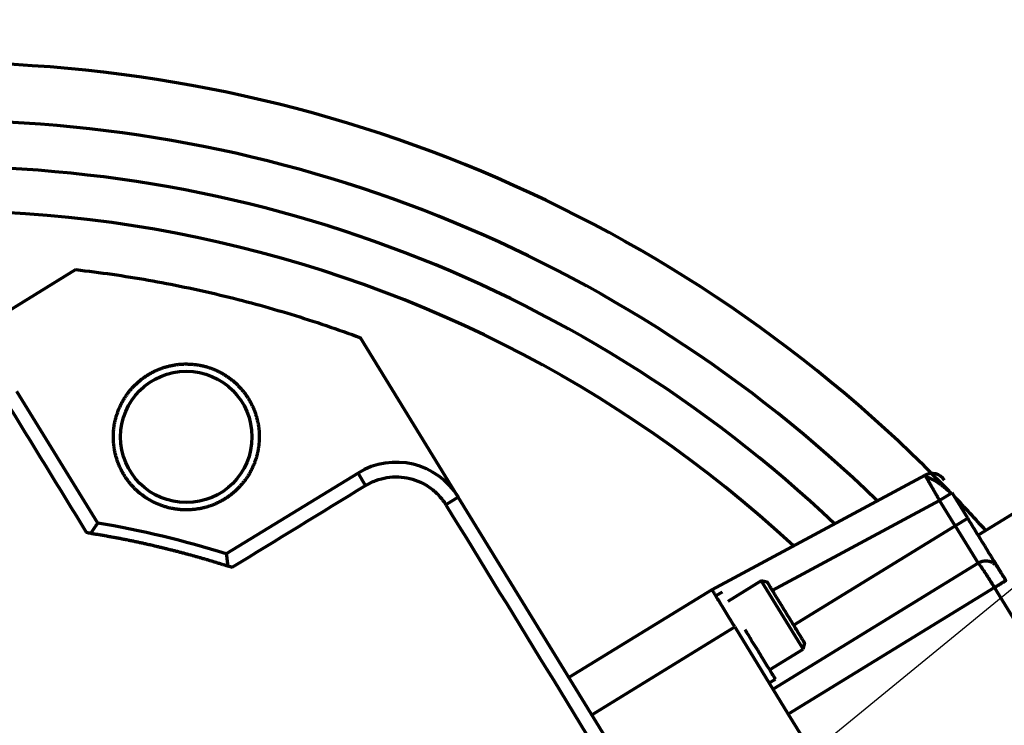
# Model space of a CAD drawing. Header units: millimetres. Extents: x -170 to 6906, y -2212 to 4257.
# Tile 153 of 256: x 4778 to 4846, y -1191 to -1143. Entities that reach past the tile are written whole.
import ezdxf

# ---------------------------------------------------------------- set-up
doc = ezdxf.new("R2010")
doc.units = ezdxf.units.MM
doc.layers.add('1', color=7, linetype='Continuous', true_color=0xffffff)
doc.styles.add('PC_TEXTSTYLE', font='ISOCP.SHX', dxfattribs={"width": 0.707, "bigfont": 'GBCBIG.SHX'})
doc.dimstyles.new('GB_DIMSTYLE', dxfattribs={"dimtxt": 50, "dimasz": 40, "dimexe": 1, "dimexo": 0, "dimgap": 1.5, "dimtad": 1, "dimdec": 1, "dimdsep": 46, "dimtxsty": 'PC_TEXTSTYLE', "dimcen": 0, "dimclrd": 256, "dimclrt": 3, "dimadec": 1, "dimazin": 2, "dimtp": 0.1, "dimtm": 0.1, "dimtfac": 0.71, "dimtdec": 1, "dimtmove": 0, "dimatfit": 3, "dimfxl": 1, "dimtfill": 1, "dimarcsym": 0})

# ---------------------------------------------------------------- blocks, each defined once
blk = doc.blocks.new('*D40')
at = {"lineweight": -2, "transparency": 16777216}
for p, q in [((5298.604, -811.424), (5142.709, -938.982)), ((4772.638, -1241.784), (5111.751, -964.312))]:
    blk.add_line(p, q, dxfattribs=at)
at = {"lineweight": 18, "transparency": 16777216}
blk.add_solid([(5138.487, -933.822), (5146.931, -944.141), (5111.751, -964.312)], dxfattribs=at)
at = {"layer": 'Defpoints', "color": 0, "lineweight": 18, "transparency": 16777216}
for p in [(5111.751, -964.312), (4772.638, -1241.784)]:
    blk.add_point(p, dxfattribs=at)
at = {"color": 3, "lineweight": 18, "transparency": 16777216, "insert": (5244.525, -821.426), "char_height": 50, "attachment_point": 5, "rotation": 39.29104, "style": 'PC_TEXTSTYLE', "bg_fill": 3, "box_fill_scale": 1.1, "bg_fill_color": 256, "bg_fill_true_color": 13158600, "bg_fill_transparency": 0}
blk.add_mtext('R625', dxfattribs=at)

msp = doc.modelspace()

# ---------------------------------------------------------------- linework, layer by layer
at = {"color": 0, "lineweight": 18}
msp.add_arc((4772.638, -1241.784), 438.165, 198.70552, 161.36953, dxfattribs=at)
at = {"layer": '1', "color": 0, "linetype": 'Continuous', "lineweight": 70}
for p, q in [((4781.95, -1159.811), (4771.035, -1166.508)), ((4808.168, -1175.402), (4801.471, -1164.486)), ((4783.45, -1177.182), (4777.911, -1168.155)), ((4801.292, -1173.755), (4792.264, -1179.293)), ((4801.815, -1174.607), (4801.292, -1173.755)), ((4825.553, -1181.746), (4840.161, -1173.894)), ((4808.168, -1175.402), (4807.316, -1175.924)), ((4832.946, -1215.784), (4808.168, -1175.402)), ((4842.01, -1175.106), (4841.158, -1175.628)), ((4843.084, -1176.856), (4842.01, -1175.106)), ((4848.564, -1175.078), (4843.79, -1178.007)), ((4841.158, -1175.628), (4829.689, -1181.794)), ((4842.232, -1177.379), (4841.158, -1175.628)), ((4842.232, -1177.379), (4843.084, -1176.856)), ((4831.152, -1184.178), (4842.232, -1177.379)), ((4842.232, -1177.379), (4843.801, -1179.936)), ((4843.801, -1179.936), (4829.737, -1188.565)), ((4828.935, -1181.138), (4826.631, -1182.552)), ((4829.347, -1181.237), (4828.935, -1181.138)), ((4828.935, -1181.138), (4831.811, -1185.826)), ((4844.92, -1181.596), (4830.783, -1190.27)), ((4857.638, -1202.325), (4844.92, -1181.596)), ((4825.553, -1181.746), (4815.751, -1187.761)), ((4826.246, -1181.908), (4825.814, -1182.173)), ((4817.32, -1190.318), (4827.122, -1184.303)), ((4827.122, -1184.303), (4830.783, -1190.27)), ((4831.811, -1185.826), (4831.912, -1185.405)), ((4829.506, -1187.241), (4831.811, -1185.826)), ((4829.476, -1188.139), (4829.905, -1187.876)), ((4830.783, -1190.27), (4837.958, -1201.964))]:
    msp.add_line(p, q, dxfattribs=at)
msp.add_circle((4789.524, -1171.278), 4.5, dxfattribs=at)
for centre, radius, start, end in [((4772.638, -1241.784), 96.155, 43.96908, 90.65338), ((4772.638, -1241.784), 92.198, 45.82722, 90.65338), ((4772.638, -1241.784), 89.031, 46.47231, 92.98615), ((4772.638, -1241.784), 86, 47.14312, 175.23562), ((4803.907, -1178.016), 5, 31.53183, 121.53183), ((4840.634, -1174.775), 1, 31.53183, 118.26134), ((4772.638, -1241.784), 96.155, 41.80466, 43.68479), ((4772.638, -1241.784), 65.5, 72.56444, 80.49921)]:
    msp.add_arc(centre, radius, start, end, dxfattribs=at)
for points, degree in [([(4781.95, -1159.811), (4783.616, -1160), (4786.937, -1160.481), (4791.865, -1161.503), (4796.722, -1162.824), (4799.9, -1163.9), (4801.471, -1164.486)], 3), ([(4786.909, -1167.016), (4787.327, -1166.759), (4788.254, -1166.417), (4789.223, -1166.263), (4790.211, -1166.301), (4791.166, -1166.529), (4792.063, -1166.942), (4792.858, -1167.519), (4793.529, -1168.244), (4793.786, -1168.663)], 2), ([(4785.262, -1173.893), (4785.006, -1173.474), (4784.663, -1172.548), (4784.509, -1171.578), (4784.547, -1170.591), (4784.776, -1169.636), (4785.189, -1168.739), (4785.765, -1167.944), (4786.491, -1167.273), (4786.909, -1167.016)], 2), ([(4777.059, -1168.678), (4778.928, -1171.724), (4780.796, -1174.769), (4782.665, -1177.815)], 3), ([(4793.786, -1168.663), (4794.042, -1169.081), (4794.385, -1170.008), (4794.539, -1170.977), (4794.501, -1171.964), (4794.272, -1172.919), (4793.859, -1173.817), (4793.283, -1174.611), (4792.558, -1175.283), (4792.139, -1175.54)], 2), ([(4792.139, -1175.54), (4791.721, -1175.796), (4790.794, -1176.139), (4789.825, -1176.293), (4788.838, -1176.255), (4787.883, -1176.026), (4786.985, -1175.613), (4786.191, -1175.037), (4785.519, -1174.311), (4785.262, -1173.893)], 2), ([(4792.678, -1180.213), (4795.723, -1178.344), (4798.769, -1176.476), (4801.815, -1174.607)], 3), ([(4807.316, -1175.924), (4812.227, -1183.929), (4817.139, -1191.934), (4822.05, -1199.938)], 3), ([(4782.665, -1177.815), (4782.772, -1177.834), (4782.88, -1177.854), (4782.985, -1177.875)], 3), ([(4792.366, -1180.122), (4792.469, -1180.151), (4792.574, -1180.182), (4792.678, -1180.213)], 3), ([(4828.071, -1184.894), (4827.99, -1184.761), (4827.908, -1184.628), (4827.827, -1184.496)], 3)]:
    msp.add_open_spline(points, degree=degree, dxfattribs=at)
for points, knots in [([(4801.815, -1174.607), (4802.038, -1174.47), (4802.274, -1174.355), (4802.766, -1174.174), (4803.02, -1174.107), (4803.537, -1174.025), (4803.8, -1174.009), (4804.323, -1174.03), (4804.584, -1174.065), (4805.093, -1174.187), (4805.341, -1174.273), (4805.817, -1174.492), (4806.044, -1174.625), (4806.468, -1174.933), (4806.665, -1175.107), (4807.02, -1175.492), (4807.179, -1175.701), (4807.316, -1175.924)], [0, 0, 0, 0, 0.125, 0.125, 0.25, 0.25, 0.375, 0.375, 0.5, 0.5, 0.625, 0.625, 0.75, 0.75, 0.875, 0.875, 1, 1, 1, 1]), ([(4841.158, -1175.628), (4841.154, -1175.622), (4841.147, -1175.61), (4841.137, -1175.592), (4841.126, -1175.574), (4841.116, -1175.555), (4841.106, -1175.537), (4841.095, -1175.519), (4841.085, -1175.502), (4841.075, -1175.484), (4841.065, -1175.466), (4841.055, -1175.449), (4841.045, -1175.431), (4841.035, -1175.414), (4841.025, -1175.397), (4841.015, -1175.38), (4841.005, -1175.363), (4840.995, -1175.346), (4840.986, -1175.329), (4840.976, -1175.312), (4840.967, -1175.296), (4840.957, -1175.279), (4840.948, -1175.263), (4840.939, -1175.247), (4840.929, -1175.231), (4840.92, -1175.215), (4840.911, -1175.199), (4840.902, -1175.183), (4840.893, -1175.168), (4840.884, -1175.152), (4840.876, -1175.137), (4840.867, -1175.122), (4840.858, -1175.107), (4840.85, -1175.092), (4840.841, -1175.077), (4840.833, -1175.063), (4840.824, -1175.048), (4840.816, -1175.034), (4840.808, -1175.019), (4840.8, -1175.005), (4840.792, -1174.991), (4840.784, -1174.977), (4840.776, -1174.964), (4840.768, -1174.95), (4840.76, -1174.936), (4840.753, -1174.923), (4840.745, -1174.91), (4840.738, -1174.897), (4840.73, -1174.884), (4840.723, -1174.871), (4840.715, -1174.858), (4840.708, -1174.846), (4840.701, -1174.833), (4840.694, -1174.821), (4840.687, -1174.809), (4840.68, -1174.797), (4840.673, -1174.785), (4840.666, -1174.773), (4840.66, -1174.761), (4840.653, -1174.75), (4840.646, -1174.738), (4840.64, -1174.727), (4840.634, -1174.716), (4840.627, -1174.705), (4840.621, -1174.694), (4840.615, -1174.683), (4840.609, -1174.673), (4840.603, -1174.662), (4840.597, -1174.652), (4840.591, -1174.642), (4840.585, -1174.631), (4840.579, -1174.621), (4840.573, -1174.611), (4840.568, -1174.602), (4840.562, -1174.592), (4840.557, -1174.583), (4840.551, -1174.573), (4840.546, -1174.564), (4840.541, -1174.555), (4840.536, -1174.546), (4840.53, -1174.537), (4840.525, -1174.528), (4840.52, -1174.519), (4840.515, -1174.511), (4840.51, -1174.502), (4840.506, -1174.494), (4840.501, -1174.485), (4840.496, -1174.477), (4840.492, -1174.469), (4840.487, -1174.461), (4840.483, -1174.454), (4840.478, -1174.446), (4840.474, -1174.438), (4840.469, -1174.431), (4840.465, -1174.423), (4840.461, -1174.416), (4840.457, -1174.409), (4840.449, -1174.394), (4840.436, -1174.373), (4840.42, -1174.345), (4840.404, -1174.317), (4840.389, -1174.291), (4840.374, -1174.265), (4840.36, -1174.24), (4840.346, -1174.216), (4840.333, -1174.193), (4840.32, -1174.171), (4840.308, -1174.149), (4840.296, -1174.129), (4840.285, -1174.109), (4840.274, -1174.091), (4840.264, -1174.073), (4840.254, -1174.056), (4840.244, -1174.039), (4840.236, -1174.024), (4840.227, -1174.01), (4840.22, -1173.996), (4840.212, -1173.984), (4840.206, -1173.972), (4840.199, -1173.961), (4840.193, -1173.951), (4840.188, -1173.942), (4840.183, -1173.933), (4840.179, -1173.926), (4840.175, -1173.919), (4840.172, -1173.913), (4840.169, -1173.908), (4840.166, -1173.903), (4840.164, -1173.9), (4840.163, -1173.897), (4840.161, -1173.895), (4840.161, -1173.894), (4840.161, -1173.894), (4840.161, -1173.894)], [0, 0, 0, 0, 0.006763, 0.013493, 0.020191, 0.026856, 0.033488, 0.040088, 0.046654, 0.053188, 0.05969, 0.066158, 0.072594, 0.078997, 0.085368, 0.091706, 0.098011, 0.104283, 0.110522, 0.116729, 0.122904, 0.129045, 0.135154, 0.14123, 0.147273, 0.153284, 0.159261, 0.165207, 0.171119, 0.176999, 0.182846, 0.18866, 0.194442, 0.20019, 0.205907, 0.21159, 0.217241, 0.222859, 0.228444, 0.233996, 0.239516, 0.245003, 0.250458, 0.255879, 0.261268, 0.266625, 0.271948, 0.277239, 0.282497, 0.287723, 0.292915, 0.298075, 0.303202, 0.308297, 0.313359, 0.318388, 0.323384, 0.328348, 0.333279, 0.338177, 0.343043, 0.347875, 0.352676, 0.357443, 0.362178, 0.36688, 0.371549, 0.376185, 0.380789, 0.38536, 0.389899, 0.394404, 0.398877, 0.403317, 0.407725, 0.4121, 0.416442, 0.420751, 0.425028, 0.429272, 0.433483, 0.437661, 0.441807, 0.44592, 0.450001, 0.454048, 0.458063, 0.462046, 0.465995, 0.469912, 0.473796, 0.477647, 0.481466, 0.485252, 0.489005, 0.492726, 0.496413, 0.500069, 0.515315, 0.530506, 0.545639, 0.560716, 0.575736, 0.5907, 0.605607, 0.620457, 0.63525, 0.649987, 0.664667, 0.67929, 0.693857, 0.708367, 0.722821, 0.737217, 0.751558, 0.765841, 0.780068, 0.794238, 0.808352, 0.822409, 0.836409, 0.850353, 0.86424, 0.878071, 0.891845, 0.905562, 0.919223, 0.932827, 0.946375, 0.959866, 0.973301, 0.986679, 1, 1, 1, 1]), ([(4841.952, -1175.142), (4841.897, -1175.089), (4841.78, -1174.981), (4841.574, -1174.809), (4841.346, -1174.633), (4841.024, -1174.404), (4840.618, -1174.16), (4840.359, -1174.061), (4840.24, -1174.032)], [0, 0, 0, 0, 0.110847, 0.227026, 0.34822, 0.473869, 0.733701, 1, 1, 1, 1]), ([(4845.176, -1180.266), (4845.176, -1180.266), (4845.163, -1180.244), (4845.109, -1180.156), (4845.069, -1180.091), (4844.965, -1179.921), (4844.9, -1179.815), (4844.748, -1179.567), (4844.66, -1179.425), (4844.467, -1179.109), (4844.36, -1178.936), (4844.133, -1178.565), (4844.011, -1178.367), (4843.758, -1177.955), (4843.627, -1177.74), (4843.358, -1177.302), (4843.221, -1177.079), (4843.084, -1176.856)], [0, 0, 0, 0, 0.125, 0.125, 0.25, 0.25, 0.375, 0.375, 0.5, 0.5, 0.625, 0.625, 0.75, 0.75, 0.875, 0.875, 1, 1, 1, 1]), ([(4782.985, -1177.875), (4782.988, -1177.87), (4782.994, -1177.861), (4783.002, -1177.848), (4783.011, -1177.835), (4783.02, -1177.822), (4783.028, -1177.81), (4783.037, -1177.797), (4783.045, -1177.785), (4783.053, -1177.773), (4783.061, -1177.76), (4783.069, -1177.748), (4783.077, -1177.736), (4783.085, -1177.725), (4783.093, -1177.713), (4783.101, -1177.702), (4783.109, -1177.69), (4783.116, -1177.679), (4783.124, -1177.668), (4783.131, -1177.657), (4783.138, -1177.646), (4783.145, -1177.636), (4783.152, -1177.625), (4783.159, -1177.615), (4783.166, -1177.605), (4783.173, -1177.594), (4783.18, -1177.585), (4783.186, -1177.575), (4783.193, -1177.565), (4783.199, -1177.556), (4783.205, -1177.546), (4783.212, -1177.537), (4783.218, -1177.528), (4783.224, -1177.519), (4783.23, -1177.51), (4783.236, -1177.501), (4783.241, -1177.493), (4783.247, -1177.485), (4783.252, -1177.476), (4783.258, -1177.468), (4783.263, -1177.46), (4783.268, -1177.452), (4783.273, -1177.445), (4783.279, -1177.437), (4783.283, -1177.43), (4783.288, -1177.423), (4783.293, -1177.415), (4783.298, -1177.409), (4783.302, -1177.402), (4783.307, -1177.395), (4783.311, -1177.388), (4783.316, -1177.382), (4783.32, -1177.376), (4783.324, -1177.369), (4783.331, -1177.36), (4783.339, -1177.347), (4783.35, -1177.33), (4783.361, -1177.315), (4783.37, -1177.301), (4783.379, -1177.287), (4783.388, -1177.275), (4783.396, -1177.263), (4783.404, -1177.251), (4783.411, -1177.241), (4783.417, -1177.232), (4783.423, -1177.223), (4783.428, -1177.215), (4783.433, -1177.208), (4783.437, -1177.202), (4783.44, -1177.197), (4783.443, -1177.192), (4783.446, -1177.189), (4783.448, -1177.186), (4783.449, -1177.184), (4783.45, -1177.183), (4783.45, -1177.183), (4783.45, -1177.182)], [0, 0, 0, 0, 0.011795, 0.02352, 0.035175, 0.04676, 0.058275, 0.06972, 0.081095, 0.092401, 0.103636, 0.114803, 0.125899, 0.136926, 0.147884, 0.158772, 0.169591, 0.180341, 0.191021, 0.201632, 0.212174, 0.222648, 0.233052, 0.243387, 0.253654, 0.263851, 0.27398, 0.284041, 0.294033, 0.303957, 0.313812, 0.323599, 0.333318, 0.342969, 0.352552, 0.362066, 0.371514, 0.380893, 0.390205, 0.399449, 0.408626, 0.417735, 0.426778, 0.435753, 0.444661, 0.453503, 0.462277, 0.470985, 0.479627, 0.488202, 0.496711, 0.505153, 0.51353, 0.521841, 0.530086, 0.553719, 0.577205, 0.600548, 0.62375, 0.646814, 0.669745, 0.692544, 0.715217, 0.737765, 0.760193, 0.782504, 0.804701, 0.826789, 0.848771, 0.870651, 0.892432, 0.914119, 0.935715, 0.957224, 0.978652, 1, 1, 1, 1]), ([(4782.987, -1177.876), (4783.031, -1177.883), (4783.12, -1177.897), (4783.253, -1177.919), (4783.386, -1177.941), (4783.518, -1177.964), (4783.651, -1177.986), (4783.783, -1178.009), (4783.915, -1178.032), (4784.047, -1178.056), (4784.179, -1178.079), (4784.31, -1178.103), (4784.441, -1178.128), (4784.572, -1178.152), (4784.703, -1178.176), (4784.834, -1178.201), (4784.964, -1178.226), (4785.094, -1178.252), (4785.224, -1178.277), (4785.354, -1178.303), (4785.483, -1178.329), (4785.612, -1178.355), (4785.741, -1178.382), (4785.87, -1178.409), (4785.999, -1178.436), (4786.127, -1178.463), (4786.255, -1178.49), (4786.383, -1178.518), (4786.511, -1178.546), (4786.638, -1178.574), (4786.765, -1178.602), (4786.892, -1178.631), (4787.019, -1178.659), (4787.146, -1178.688), (4787.272, -1178.717), (4787.398, -1178.747), (4787.524, -1178.776), (4787.649, -1178.806), (4787.775, -1178.836), (4787.9, -1178.867), (4788.025, -1178.897), (4788.15, -1178.928), (4788.274, -1178.959), (4788.398, -1178.99), (4788.522, -1179.021), (4788.646, -1179.052), (4788.77, -1179.084), (4788.893, -1179.116), (4789.016, -1179.148), (4789.139, -1179.18), (4789.261, -1179.213), (4789.384, -1179.245), (4789.506, -1179.278), (4789.628, -1179.311), (4789.749, -1179.345), (4789.871, -1179.378), (4789.992, -1179.412), (4790.113, -1179.445), (4790.233, -1179.479), (4790.354, -1179.514), (4790.474, -1179.548), (4790.594, -1179.583), (4790.714, -1179.617), (4790.833, -1179.652), (4790.953, -1179.687), (4791.072, -1179.723), (4791.19, -1179.758), (4791.309, -1179.794), (4791.427, -1179.83), (4791.545, -1179.866), (4791.663, -1179.902), (4791.78, -1179.938), (4791.898, -1179.975), (4792.015, -1180.011), (4792.132, -1180.048), (4792.248, -1180.085), (4792.326, -1180.11), (4792.364, -1180.122)], [0, 0, 0, 0, 0.013991, 0.027966, 0.041923, 0.055863, 0.069786, 0.083692, 0.097581, 0.111452, 0.125306, 0.139143, 0.152963, 0.166765, 0.180549, 0.194317, 0.208066, 0.221799, 0.235514, 0.249211, 0.26289, 0.276552, 0.290197, 0.303823, 0.317432, 0.331023, 0.344596, 0.358152, 0.37169, 0.38521, 0.398711, 0.412196, 0.425662, 0.43911, 0.45254, 0.465952, 0.479346, 0.492722, 0.506079, 0.519419, 0.53274, 0.546044, 0.559329, 0.572595, 0.585844, 0.599074, 0.612286, 0.625479, 0.638654, 0.651811, 0.664949, 0.678069, 0.69117, 0.704253, 0.717318, 0.730363, 0.743391, 0.756399, 0.769389, 0.78236, 0.795313, 0.808247, 0.821162, 0.834059, 0.846937, 0.859796, 0.872636, 0.885457, 0.89826, 0.911044, 0.923808, 0.936554, 0.949281, 0.96199, 0.974679, 0.987349, 1, 1, 1, 1]), ([(4792.264, -1179.293), (4792.264, -1179.293), (4792.264, -1179.294), (4792.265, -1179.294), (4792.265, -1179.295), (4792.265, -1179.295), (4792.265, -1179.297), (4792.265, -1179.298), (4792.265, -1179.3), (4792.265, -1179.302), (4792.266, -1179.304), (4792.266, -1179.307), (4792.266, -1179.31), (4792.267, -1179.313), (4792.267, -1179.316), (4792.268, -1179.32), (4792.268, -1179.323), (4792.269, -1179.328), (4792.269, -1179.332), (4792.27, -1179.337), (4792.27, -1179.342), (4792.271, -1179.347), (4792.272, -1179.353), (4792.272, -1179.359), (4792.273, -1179.365), (4792.274, -1179.371), (4792.275, -1179.378), (4792.276, -1179.385), (4792.276, -1179.392), (4792.277, -1179.399), (4792.278, -1179.407), (4792.279, -1179.415), (4792.28, -1179.423), (4792.281, -1179.432), (4792.283, -1179.441), (4792.284, -1179.45), (4792.285, -1179.459), (4792.286, -1179.469), (4792.287, -1179.479), (4792.289, -1179.489), (4792.29, -1179.499), (4792.291, -1179.511), (4792.293, -1179.524), (4792.295, -1179.538), (4792.296, -1179.553), (4792.298, -1179.569), (4792.3, -1179.585), (4792.302, -1179.602), (4792.304, -1179.62), (4792.306, -1179.639), (4792.308, -1179.659), (4792.311, -1179.679), (4792.313, -1179.7), (4792.316, -1179.723), (4792.319, -1179.746), (4792.321, -1179.769), (4792.324, -1179.794), (4792.328, -1179.82), (4792.331, -1179.846), (4792.334, -1179.873), (4792.338, -1179.901), (4792.342, -1179.93), (4792.345, -1179.96), (4792.349, -1179.991), (4792.353, -1180.023), (4792.358, -1180.055), (4792.362, -1180.088), (4792.365, -1180.111), (4792.366, -1180.122)], [0, 0, 0, 0, 0.010372, 0.021593, 0.032836, 0.0441, 0.055388, 0.066698, 0.078033, 0.089392, 0.100777, 0.112187, 0.123623, 0.135086, 0.146577, 0.158095, 0.169642, 0.181218, 0.192823, 0.204459, 0.216125, 0.227822, 0.239551, 0.251312, 0.263106, 0.274933, 0.286793, 0.298688, 0.310618, 0.322583, 0.334583, 0.34662, 0.358693, 0.370804, 0.382952, 0.395138, 0.407363, 0.419627, 0.43193, 0.444273, 0.456656, 0.469081, 0.484435, 0.500188, 0.516341, 0.532895, 0.549851, 0.567209, 0.584971, 0.603138, 0.621709, 0.640687, 0.660072, 0.679864, 0.700064, 0.720672, 0.741689, 0.763116, 0.784953, 0.8072, 0.829859, 0.852928, 0.876409, 0.900302, 0.924607, 0.949325, 0.974456, 1, 1, 1, 1]), ([(4844.92, -1181.596), (4844.916, -1181.59), (4844.908, -1181.577), (4844.896, -1181.558), (4844.885, -1181.539), (4844.873, -1181.52), (4844.861, -1181.501), (4844.85, -1181.482), (4844.838, -1181.463), (4844.826, -1181.444), (4844.814, -1181.425), (4844.802, -1181.406), (4844.791, -1181.387), (4844.779, -1181.368), (4844.767, -1181.348), (4844.755, -1181.329), (4844.743, -1181.31), (4844.731, -1181.291), (4844.719, -1181.272), (4844.707, -1181.253), (4844.695, -1181.234), (4844.683, -1181.214), (4844.671, -1181.195), (4844.659, -1181.176), (4844.647, -1181.157), (4844.635, -1181.138), (4844.623, -1181.119), (4844.611, -1181.1), (4844.599, -1181.081), (4844.587, -1181.062), (4844.575, -1181.043), (4844.563, -1181.025), (4844.551, -1181.006), (4844.54, -1180.987), (4844.528, -1180.968), (4844.516, -1180.95), (4844.504, -1180.931), (4844.492, -1180.913), (4844.48, -1180.894), (4844.469, -1180.876), (4844.457, -1180.858), (4844.445, -1180.839), (4844.433, -1180.821), (4844.422, -1180.803), (4844.41, -1180.785), (4844.399, -1180.767), (4844.387, -1180.75), (4844.376, -1180.732), (4844.364, -1180.714), (4844.353, -1180.697), (4844.342, -1180.679), (4844.33, -1180.662), (4844.319, -1180.645), (4844.308, -1180.628), (4844.297, -1180.611), (4844.286, -1180.594), (4844.275, -1180.578), (4844.264, -1180.561), (4844.253, -1180.545), (4844.242, -1180.528), (4844.232, -1180.512), (4844.221, -1180.496), (4844.21, -1180.48), (4844.2, -1180.465), (4844.19, -1180.449), (4844.179, -1180.434), (4844.169, -1180.419), (4844.159, -1180.404), (4844.149, -1180.39), (4844.14, -1180.375), (4844.13, -1180.361), (4844.121, -1180.347), (4844.111, -1180.333), (4844.101, -1180.319), (4844.091, -1180.304), (4844.082, -1180.29), (4844.072, -1180.276), (4844.062, -1180.261), (4844.052, -1180.247), (4844.042, -1180.233), (4844.032, -1180.219), (4844.023, -1180.205), (4844.013, -1180.191), (4844.003, -1180.178), (4843.994, -1180.164), (4843.984, -1180.151), (4843.975, -1180.138), (4843.965, -1180.125), (4843.956, -1180.112), (4843.947, -1180.1), (4843.938, -1180.087), (4843.929, -1180.076), (4843.92, -1180.064), (4843.912, -1180.053), (4843.904, -1180.042), (4843.896, -1180.031), (4843.888, -1180.021), (4843.88, -1180.012), (4843.872, -1180.003), (4843.865, -1179.994), (4843.858, -1179.986), (4843.852, -1179.978), (4843.845, -1179.971), (4843.839, -1179.964), (4843.834, -1179.958), (4843.829, -1179.953), (4843.824, -1179.948), (4843.819, -1179.944), (4843.815, -1179.941), (4843.811, -1179.939), (4843.808, -1179.937), (4843.805, -1179.936), (4843.803, -1179.935), (4843.802, -1179.936), (4843.801, -1179.936)], [0, 0, 0, 0, 0.007055, 0.014127, 0.021214, 0.028317, 0.035436, 0.042571, 0.049721, 0.056888, 0.064071, 0.071269, 0.078484, 0.085714, 0.092961, 0.100223, 0.107501, 0.114795, 0.122106, 0.129432, 0.136774, 0.144132, 0.151505, 0.158895, 0.166301, 0.173723, 0.18116, 0.188614, 0.196084, 0.203569, 0.211071, 0.218588, 0.226122, 0.233671, 0.241236, 0.248818, 0.256415, 0.264028, 0.271657, 0.279302, 0.286964, 0.294641, 0.302334, 0.310043, 0.317768, 0.325509, 0.333266, 0.341039, 0.348828, 0.356633, 0.364454, 0.372291, 0.380144, 0.388013, 0.395898, 0.403799, 0.411716, 0.419648, 0.427597, 0.435562, 0.443543, 0.45154, 0.459553, 0.467582, 0.475627, 0.483688, 0.491765, 0.499858, 0.507522, 0.515329, 0.523279, 0.531371, 0.539606, 0.547983, 0.556503, 0.565165, 0.57397, 0.582918, 0.592008, 0.601241, 0.610616, 0.620134, 0.629795, 0.639598, 0.649544, 0.659632, 0.669863, 0.680237, 0.690753, 0.701411, 0.712213, 0.723157, 0.734243, 0.745472, 0.756844, 0.768358, 0.780015, 0.791815, 0.803757, 0.815841, 0.828069, 0.840438, 0.852951, 0.865606, 0.878404, 0.891344, 0.904427, 0.917652, 0.93102, 0.944531, 0.958184, 0.97198, 0.985919, 1, 1, 1, 1]), ([(4845.699, -1181.118), (4845.695, -1181.111), (4845.683, -1181.092), (4845.662, -1181.056), (4845.631, -1181.007), (4845.593, -1180.945), (4845.547, -1180.87), (4845.495, -1180.785), (4845.442, -1180.699), (4845.395, -1180.623), (4845.358, -1180.562), (4845.33, -1180.516), (4845.304, -1180.473), (4845.276, -1180.428), (4845.244, -1180.376), (4845.215, -1180.329), (4845.195, -1180.295), (4845.183, -1180.277), (4845.178, -1180.269), (4845.177, -1180.266), (4845.176, -1180.266), (4845.176, -1180.266)], [0, 0, 0, 0, 0.01587, 0.0424, 0.07938, 0.126592, 0.183863, 0.251105, 0.329305, 0.397014, 0.454385, 0.501469, 0.539644, 0.593906, 0.664327, 0.751129, 0.830509, 0.895377, 0.945496, 0.980496, 1, 1, 1, 1]), ([(4830.629, -1183.325), (4830.545, -1183.189), (4830.461, -1183.052), (4830.296, -1182.784), (4830.216, -1182.653), (4830.061, -1182.4), (4829.986, -1182.279), (4829.847, -1182.052), (4829.782, -1181.945), (4829.663, -1181.752), (4829.61, -1181.665), (4829.517, -1181.513), (4829.477, -1181.448), (4829.413, -1181.344), (4829.388, -1181.304), (4829.356, -1181.251), (4829.347, -1181.237), (4829.347, -1181.237)], [0, 0, 0, 0, 0.125127, 0.125127, 0.250255, 0.250255, 0.375382, 0.375382, 0.50051, 0.50051, 0.625637, 0.625637, 0.750765, 0.750765, 0.875892, 0.875892, 1, 1, 1, 1]), ([(4827.122, -1184.303), (4827.02, -1184.136), (4826.917, -1183.969), (4826.716, -1183.64), (4826.617, -1183.48), (4826.427, -1183.17), (4826.336, -1183.022), (4826.165, -1182.744), (4826.086, -1182.614), (4825.94, -1182.377), (4825.875, -1182.27), (4825.761, -1182.084), (4825.712, -1182.005), (4825.634, -1181.877), (4825.604, -1181.828), (4825.564, -1181.763), (4825.554, -1181.747), (4825.553, -1181.746)], [0, 0, 0, 0, 0.125111, 0.125111, 0.250221, 0.250221, 0.375332, 0.375332, 0.500442, 0.500442, 0.625553, 0.625553, 0.750663, 0.750663, 0.875774, 0.875774, 1, 1, 1, 1]), ([(4831.91, -1185.414), (4831.91, -1185.414), (4831.902, -1185.4), (4831.869, -1185.347), (4831.844, -1185.307), (4831.78, -1185.202), (4831.74, -1185.138), (4831.647, -1184.986), (4831.594, -1184.899), (4831.475, -1184.705), (4831.41, -1184.599), (4831.271, -1184.372), (4831.196, -1184.251), (4831.041, -1183.998), (4830.961, -1183.867), (4830.796, -1183.599), (4830.712, -1183.462), (4830.629, -1183.325)], [0, 0, 0, 0, 0.125, 0.125, 0.25, 0.25, 0.375, 0.375, 0.5, 0.5, 0.625, 0.625, 0.75, 0.75, 0.875, 0.875, 1, 1, 1, 1]), ([(4829.902, -1187.878), (4829.902, -1187.878), (4829.89, -1187.858), (4829.843, -1187.782), (4829.808, -1187.725), (4829.717, -1187.576), (4829.66, -1187.483), (4829.527, -1187.266), (4829.45, -1187.142), (4829.281, -1186.866), (4829.188, -1186.714), (4828.989, -1186.389), (4828.883, -1186.216), (4828.661, -1185.856), (4828.546, -1185.668), (4828.311, -1185.285), (4828.191, -1185.09), (4828.071, -1184.894)], [0, 0, 0, 0, 0.125, 0.125, 0.25, 0.25, 0.375, 0.375, 0.5, 0.5, 0.625, 0.625, 0.75, 0.75, 0.875, 0.875, 1, 1, 1, 1])]:
    msp.add_open_spline(points, degree=3, knots=knots, dxfattribs=at)
for points, weights in [([(4845.176, -1180.266), (4844.87, -1179.766), (4844.3, -1179.63), (4843.801, -1179.936)], [1, 0.804737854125, 0.804737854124, 0.999999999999]), ([(4844.92, -1181.596), (4845.384, -1181.311), (4845.699, -1181.118), (4845.699, -1181.118)], [0.999999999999, 0.824536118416, 0.824454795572, 0.999756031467])]:
    msp.add_rational_spline(points, weights, degree=3, dxfattribs=at)

# ---------------------------------------------------------------- next in the draw order: dimensions: what is measured, and where the dimension line sits
at = {"lineweight": 18}
dim = msp.add_radius_dim(center=(4772.638, -1241.784), mpoint=(5111.751, -964.312), text='R625', dimstyle='GB_DIMSTYLE', dxfattribs=at)
dim.commit()
dim.dimension.update_dxf_attribs({"geometry": '*D40', "text_midpoint": (5261.31, -841.939), "dimtype": 164})

doc.saveas('drawing.dxf')
